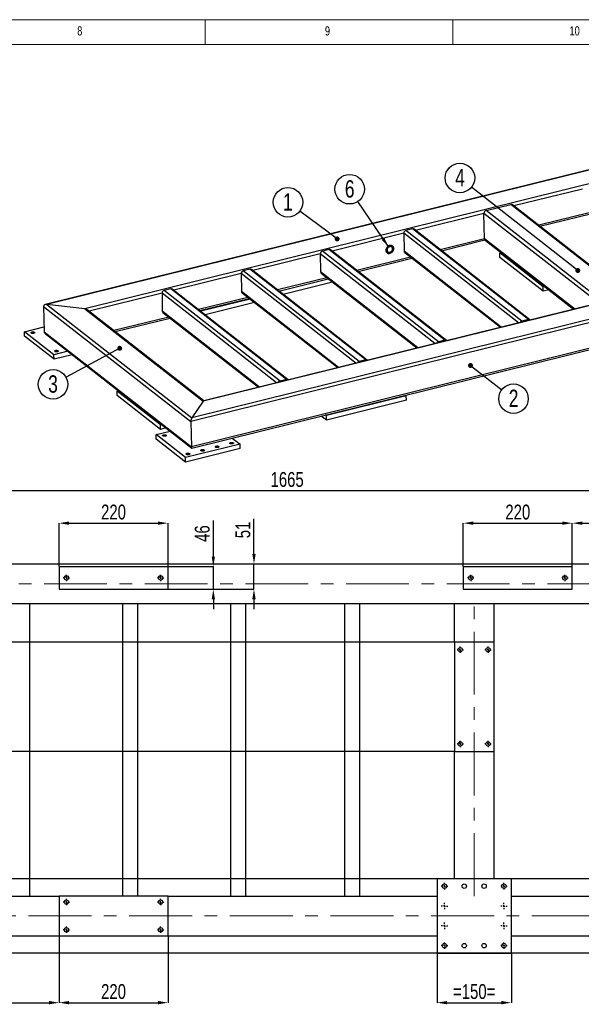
# Model space of a CAD drawing. Header units: millimetres. Extents: x 5 to 589, y 5 to 415.
# Tile 8 of 9: x 360 to 473, y 216 to 415. Entities that reach past the tile are written whole.
import ezdxf

# ---------------------------------------------------------------- set-up
doc = ezdxf.new("R2010")
doc.units = ezdxf.units.MM
doc.header["$PDSIZE"] = -1
doc.linetypes.add('CENTERX2', pattern=[20.32, 12.7, -2.54, 2.54, -2.54])
for name, color, linetype in [('COTES', 1, 'Continuous'), ('NOTES', 6, 'Continuous'), ('TRAIT-MIXTES', 3, 'CENTERX2')]:
    doc.layers.add(name, color=color, linetype=linetype)
doc.layers.add('TRAIT-FORT', color=4, linetype='Continuous', lineweight=25)
doc.styles.add('SLDTEXTSTYLE0', font='TXT', dxfattribs={"width": 0.75})
doc.dimstyles.new('SLDDIMSTYLE0', dxfattribs={"dimtxt": 3, "dimasz": 2, "dimexe": 0, "dimexo": 0.0625, "dimgap": 0.75, "dimtad": 1, "dimdec": 0, "dimlfac": 10, "dimrnd": 1e-09, "dimzin": 12, "dimdsep": 46, "dimtxsty": 'SLDTEXTSTYLE0', "dimsah": 1, "dimcen": 0.09, "dimadec": 0, "dimazin": 3, "dimtfac": 1, "dimtdec": 0, "dimtofl": 0, "dimtmove": 0, "dimatfit": 3, "dimfxl": 1, "dimfrac": 2, "dimtolj": 1, "dimtzin": 12, "dimarcsym": 0})
doc.dimstyles.new('SLDDIMSTYLE1', dxfattribs={"dimtxt": 3, "dimasz": 2, "dimexe": 0, "dimexo": 0.0625, "dimgap": 0.75, "dimtad": 1, "dimdec": 0, "dimlfac": 10, "dimrnd": 1e-09, "dimzin": 12, "dimdsep": 46, "dimtxsty": 'SLDTEXTSTYLE0', "dimsah": 1, "dimcen": 0.09, "dimadec": 0, "dimazin": 3, "dimtfac": 1, "dimtdec": 0, "dimtmove": 0, "dimatfit": 0, "dimfxl": 1, "dimfrac": 2, "dimtolj": 1, "dimtzin": 12, "dimarcsym": 0})
doc.dimstyles.new('SLDDIMSTYLE5', dxfattribs={"dimtxt": 0.18, "dimasz": 1, "dimexe": 0, "dimexo": 0.0625, "dimgap": 0, "dimtad": 0, "dimtih": 1, "dimtoh": 1, "dimdec": 0, "dimrnd": 1e-09, "dimzin": 0, "dimdsep": 46, "dimtxsty": 'Standard', "dimblk1": 'DOT', "dimblk2": 'DOT', "dimsah": 1, "dimcen": 0.09, "dimadec": 0, "dimazin": 0, "dimtfac": 1, "dimtdec": 0, "dimtofl": 0, "dimtmove": 0, "dimatfit": 3, "dimldrblk": 'DOT', "dimfxl": 1, "dimfrac": 2, "dimtolj": 1, "dimtzin": 0, "dimarcsym": 0})
doc.dimstyles.new('SLDDIMSTYLE6', dxfattribs={"dimtxt": 0.18, "dimasz": 2, "dimexe": 0, "dimexo": 0.0625, "dimgap": 0, "dimtad": 0, "dimtih": 1, "dimtoh": 1, "dimdec": 0, "dimrnd": 1e-09, "dimzin": 0, "dimdsep": 46, "dimtxsty": 'Standard', "dimsah": 1, "dimcen": 0.09, "dimadec": 0, "dimazin": 0, "dimtfac": 2, "dimtdec": 0, "dimtofl": 0, "dimtmove": 0, "dimatfit": 3, "dimfxl": 1, "dimfrac": 2, "dimtolj": 1, "dimtzin": 0, "dimarcsym": 0})

# ---------------------------------------------------------------- blocks, each defined once
blk = doc.blocks.new('SW_NOTE_6')
at = {"layer": 'NOTES', "color": 0}
blk.add_circle((-2.39, 1.78), 2.98, dxfattribs=at)
at = {"layer": 'NOTES', "color": 0, "insert": (-2.39, 3.6), "char_height": 3.5, "attachment_point": 2, "style": 'SLDTEXTSTYLE0'}
blk.add_mtext('1', dxfattribs=at)
blk = doc.blocks.new('_Dot')
at = {"color": 0, "linetype": 'ByBlock', "lineweight": -2}
blk.add_line((-0.5, 0), (-1, 0), dxfattribs=at)
at = {"color": 0, "linetype": 'ByBlock', "const_width": 0.5}
blk.add_lwpolyline([(-0.25, 0, 1), (0.25, 0, 1)], format="xyb", close=True, dxfattribs=at)
blk = doc.blocks.new('SW_NOTE_7')
at = {"layer": 'NOTES', "color": 0}
blk.add_circle((2.36, -1.82), 2.98, dxfattribs=at)
at = {"layer": 'NOTES', "color": 0, "insert": (2.37, 0), "char_height": 3.5, "attachment_point": 2, "style": 'SLDTEXTSTYLE0'}
blk.add_mtext('2', dxfattribs=at)
blk = doc.blocks.new('SW_NOTE_8')
at = {"layer": 'NOTES', "color": 0}
blk.add_circle((-2.35, 1.84), 2.98, dxfattribs=at)
at = {"layer": 'NOTES', "color": 0, "insert": (-2.34, 3.66), "char_height": 3.5, "attachment_point": 2, "style": 'SLDTEXTSTYLE0'}
blk.add_mtext('4', dxfattribs=at)
blk = doc.blocks.new('SW_NOTE_9')
at = {"layer": 'NOTES', "color": 0}
blk.add_circle((-2.62, -1.42), 2.98, dxfattribs=at)
at = {"layer": 'NOTES', "color": 0, "insert": (-2.62, 0.4), "char_height": 3.5, "attachment_point": 2, "style": 'SLDTEXTSTYLE0'}
blk.add_mtext('3', dxfattribs=at)
blk = doc.blocks.new('SW_NOTE_13')
at = {"layer": 'NOTES', "color": 0}
blk.add_circle((-1.67, 2.47), 2.98, dxfattribs=at)
at = {"layer": 'NOTES', "color": 0, "insert": (-1.66, 4.29), "char_height": 3.5, "attachment_point": 2, "style": 'SLDTEXTSTYLE0'}
blk.add_mtext('6', dxfattribs=at)
blk = doc.blocks.new('_D_41')
at = {"layer": 'COTES', "color": 0, "lineweight": -2, "transparency": 16777216}
for p, q in [((447.23, 289.4), (317.91, 289.4)), ((317.91, 287.4), (317.91, 269.4)), ((447.23, 267.4), (317.91, 267.4))]:
    blk.add_line(p, q, dxfattribs=at)
at = {"layer": 'COTES', "color": 0, "transparency": 16777216}
for points in [[(317.57, 287.4), (318.24, 287.4), (317.91, 289.4)], [(317.57, 269.4), (318.24, 269.4), (317.91, 267.4)]]:
    blk.add_solid(points, dxfattribs=at)
at = {"layer": 'Defpoints', "color": 0, "transparency": 16777216}
for p in [(447.3, 289.4), (317.91, 267.4), (447.3, 267.4)]:
    blk.add_point(p, dxfattribs=at)
at = {"layer": 'COTES', "color": 0, "transparency": 16777216, "insert": (314.16, 278.4), "char_height": 3, "attachment_point": 2, "rotation": 90, "style": 'SLDTEXTSTYLE0'}
blk.add_mtext('\\A1;220', dxfattribs=at)
blk = doc.blocks.new('_D_42')
at = {"layer": 'COTES', "color": 0, "lineweight": -2, "transparency": 16777216}
for p, q in [((367.5, 230.14), (367.5, 216.7)), ((389.5, 230.14), (389.5, 216.7)), ((369.5, 216.7), (387.5, 216.7))]:
    blk.add_line(p, q, dxfattribs=at)
at = {"layer": 'COTES', "color": 0, "transparency": 16777216}
for points in [[(369.5, 217.04), (369.5, 216.37), (367.5, 216.7)], [(387.5, 217.04), (387.5, 216.37), (389.5, 216.7)]]:
    blk.add_solid(points, dxfattribs=at)
at = {"layer": 'Defpoints', "color": 0, "transparency": 16777216}
for p in [(367.5, 230.2), (389.5, 230.2), (389.5, 216.7)]:
    blk.add_point(p, dxfattribs=at)
at = {"layer": 'COTES', "color": 0, "transparency": 16777216, "insert": (378.5, 220.45), "char_height": 3, "attachment_point": 2, "style": 'SLDTEXTSTYLE0'}
blk.add_mtext('\\A1;220', dxfattribs=at)
blk = doc.blocks.new('_D_44')
at = {"layer": 'COTES', "color": 0, "lineweight": -2, "transparency": 16777216}
for p, q in [((367.5, 304.77), (367.5, 313.43)), ((369.5, 313.43), (387.5, 313.43)), ((389.5, 304.77), (389.5, 313.43))]:
    blk.add_line(p, q, dxfattribs=at)
at = {"layer": 'COTES', "color": 0, "transparency": 16777216}
for points in [[(369.5, 313.77), (369.5, 313.1), (367.5, 313.43)], [(387.5, 313.77), (387.5, 313.1), (389.5, 313.43)]]:
    blk.add_solid(points, dxfattribs=at)
at = {"layer": 'Defpoints', "color": 0, "transparency": 16777216}
for p in [(389.5, 313.43), (367.5, 304.7), (389.5, 304.7)]:
    blk.add_point(p, dxfattribs=at)
at = {"layer": 'COTES', "color": 0, "transparency": 16777216, "insert": (378.5, 317.18), "char_height": 3, "attachment_point": 2, "style": 'SLDTEXTSTYLE0'}
blk.add_mtext('\\A1;220', dxfattribs=at)
blk = doc.blocks.new('_D_46')
at = {"layer": 'COTES', "color": 0, "lineweight": -2, "transparency": 16777216}
for p, q in [((471.1, 304.77), (471.1, 313.43)), ((473.1, 313.43), (494.8, 313.43)), ((496.8, 304.77), (496.8, 313.43))]:
    blk.add_line(p, q, dxfattribs=at)
at = {"layer": 'COTES', "color": 0, "transparency": 16777216}
for points in [[(473.1, 313.77), (473.1, 313.1), (471.1, 313.43)], [(494.8, 313.77), (494.8, 313.1), (496.8, 313.43)]]:
    blk.add_solid(points, dxfattribs=at)
at = {"layer": 'Defpoints', "color": 0, "transparency": 16777216}
for p in [(496.8, 313.43), (471.1, 304.7), (496.8, 304.7)]:
    blk.add_point(p, dxfattribs=at)
at = {"layer": 'COTES', "color": 0, "transparency": 16777216, "insert": (483.95, 317.18), "char_height": 3, "attachment_point": 2, "style": 'SLDTEXTSTYLE0'}
blk.add_mtext('\\A1;257', dxfattribs=at)
blk = doc.blocks.new('_D_47')
at = {"layer": 'COTES', "color": 0, "lineweight": -2, "transparency": 16777216}
for p, q in [((449.1, 304.77), (449.1, 313.43)), ((451.1, 313.43), (469.1, 313.43)), ((471.1, 304.77), (471.1, 313.43))]:
    blk.add_line(p, q, dxfattribs=at)
at = {"layer": 'COTES', "color": 0, "transparency": 16777216}
for points in [[(451.1, 313.77), (451.1, 313.1), (449.1, 313.43)], [(469.1, 313.77), (469.1, 313.1), (471.1, 313.43)]]:
    blk.add_solid(points, dxfattribs=at)
at = {"layer": 'Defpoints', "color": 0, "transparency": 16777216}
for p in [(471.1, 313.43), (449.1, 304.7), (471.1, 304.7)]:
    blk.add_point(p, dxfattribs=at)
at = {"layer": 'COTES', "color": 0, "transparency": 16777216, "insert": (460.1, 317.18), "char_height": 3, "attachment_point": 2, "style": 'SLDTEXTSTYLE0'}
blk.add_mtext('\\A1;220', dxfattribs=at)
blk = doc.blocks.new('_D_48')
at = {"layer": 'COTES', "color": 0, "lineweight": -2, "transparency": 16777216}
for p, q in [((330.3, 305.27), (330.3, 320)), ((332.3, 320), (494.8, 320)), ((496.8, 304.77), (496.8, 320))]:
    blk.add_line(p, q, dxfattribs=at)
at = {"layer": 'COTES', "color": 0, "transparency": 16777216}
for points in [[(332.3, 320.33), (332.3, 319.66), (330.3, 320)], [(494.8, 320.33), (494.8, 319.66), (496.8, 320)]]:
    blk.add_solid(points, dxfattribs=at)
at = {"layer": 'Defpoints', "color": 0, "transparency": 16777216}
for p in [(496.8, 320), (330.3, 305.2), (496.8, 304.7)]:
    blk.add_point(p, dxfattribs=at)
at = {"layer": 'COTES', "color": 0, "transparency": 16777216, "insert": (413.55, 323.75), "char_height": 3, "attachment_point": 2, "style": 'SLDTEXTSTYLE0'}
blk.add_mtext('\\A1;1665', dxfattribs=at)
blk = doc.blocks.new('_D_49')
at = {"layer": 'COTES', "color": 0, "lineweight": -2, "transparency": 16777216}
for p, q in [((398.65, 306.7), (398.65, 313.95)), ((389.56, 304.7), (398.65, 304.7)), ((398.65, 300.1), (398.65, 304.7)), ((389.56, 300.1), (398.65, 300.1)), ((398.65, 298.1), (398.65, 296.1))]:
    blk.add_line(p, q, dxfattribs=at)
at = {"layer": 'COTES', "color": 0, "transparency": 16777216}
for points in [[(398.32, 306.7), (398.98, 306.7), (398.65, 304.7)], [(398.32, 298.1), (398.98, 298.1), (398.65, 300.1)]]:
    blk.add_solid(points, dxfattribs=at)
at = {"layer": 'Defpoints', "color": 0, "transparency": 16777216}
for p in [(389.5, 304.7), (398.65, 304.7), (389.5, 300.1)]:
    blk.add_point(p, dxfattribs=at)
at = {"layer": 'COTES', "color": 0, "transparency": 16777216, "insert": (394.9, 311.33), "char_height": 3, "attachment_point": 2, "rotation": 90, "style": 'SLDTEXTSTYLE0'}
blk.add_mtext('\\A1;46', dxfattribs=at)
blk = doc.blocks.new('_D_50')
at = {"layer": 'COTES', "color": 0, "lineweight": -2, "transparency": 16777216}
for p, q in [((406.85, 307.2), (406.85, 314.31)), ((330.36, 305.2), (406.85, 305.2)), ((406.85, 300.1), (406.85, 305.2)), ((389.56, 300.1), (406.85, 300.1)), ((406.85, 298.1), (406.85, 296.1))]:
    blk.add_line(p, q, dxfattribs=at)
at = {"layer": 'COTES', "color": 0, "transparency": 16777216}
for points in [[(406.52, 307.2), (407.19, 307.2), (406.85, 305.2)], [(406.52, 298.1), (407.19, 298.1), (406.85, 300.1)]]:
    blk.add_solid(points, dxfattribs=at)
at = {"layer": 'Defpoints', "color": 0, "transparency": 16777216}
for p in [(330.3, 305.2), (406.85, 305.2), (389.5, 300.1)]:
    blk.add_point(p, dxfattribs=at)
at = {"layer": 'COTES', "color": 0, "transparency": 16777216, "insert": (403.1, 312.06), "char_height": 3, "attachment_point": 2, "rotation": 90, "style": 'SLDTEXTSTYLE0'}
blk.add_mtext('\\A1;51', dxfattribs=at)
blk = doc.blocks.new('_D_55')
at = {"layer": 'COTES', "color": 0, "lineweight": -2, "transparency": 16777216}
for p, q in [((443.8, 226.64), (443.8, 216.7)), ((458.8, 226.64), (458.8, 216.7)), ((445.8, 216.7), (456.8, 216.7))]:
    blk.add_line(p, q, dxfattribs=at)
at = {"layer": 'COTES', "color": 0, "transparency": 16777216}
for points in [[(445.8, 217.04), (445.8, 216.37), (443.8, 216.7)], [(456.8, 217.04), (456.8, 216.37), (458.8, 216.7)]]:
    blk.add_solid(points, dxfattribs=at)
at = {"layer": 'Defpoints', "color": 0, "transparency": 16777216}
for p in [(443.8, 226.7), (458.8, 226.7), (458.8, 216.7)]:
    blk.add_point(p, dxfattribs=at)
at = {"layer": 'COTES', "color": 0, "transparency": 16777216, "insert": (451.3, 220.45), "char_height": 3, "attachment_point": 2, "style": 'SLDTEXTSTYLE0'}
blk.add_mtext('\\A1;=150=', dxfattribs=at)
blk = doc.blocks.new('_D_57')
at = {"layer": 'COTES', "color": 0, "lineweight": -2, "transparency": 16777216}
for p, q in [((367.5, 230.14), (367.5, 216.7)), ((341.8, 226.64), (341.8, 216.7)), ((343.8, 216.7), (365.5, 216.7))]:
    blk.add_line(p, q, dxfattribs=at)
at = {"layer": 'COTES', "color": 0, "transparency": 16777216}
for points in [[(343.8, 217.04), (343.8, 216.37), (341.8, 216.7)], [(365.5, 217.04), (365.5, 216.37), (367.5, 216.7)]]:
    blk.add_solid(points, dxfattribs=at)
at = {"layer": 'Defpoints', "color": 0, "transparency": 16777216}
for p in [(367.5, 230.2), (341.8, 226.7), (367.5, 216.7)]:
    blk.add_point(p, dxfattribs=at)
at = {"layer": 'COTES', "color": 0, "transparency": 16777216, "insert": (354.65, 220.45), "char_height": 3, "attachment_point": 2, "style": 'SLDTEXTSTYLE0'}
blk.add_mtext('\\A1;257', dxfattribs=at)
blk = doc.blocks.new('_D_58')
at = {"layer": 'COTES', "color": 0, "lineweight": -2, "transparency": 16777216}
for p, q in [((447.23, 267.4), (317.91, 267.4)), ((317.91, 265.4), (317.91, 243.7)), ((443.73, 241.7), (317.91, 241.7))]:
    blk.add_line(p, q, dxfattribs=at)
at = {"layer": 'COTES', "color": 0, "transparency": 16777216}
for points in [[(317.57, 265.4), (318.24, 265.4), (317.91, 267.4)], [(317.57, 243.7), (318.24, 243.7), (317.91, 241.7)]]:
    blk.add_solid(points, dxfattribs=at)
at = {"layer": 'Defpoints', "color": 0, "transparency": 16777216}
for p in [(447.3, 267.4), (317.91, 241.7), (443.8, 241.7)]:
    blk.add_point(p, dxfattribs=at)
at = {"layer": 'COTES', "color": 0, "transparency": 16777216, "insert": (314.16, 254.55), "char_height": 3, "attachment_point": 2, "rotation": 90, "style": 'SLDTEXTSTYLE0'}
blk.add_mtext('\\A1;257', dxfattribs=at)
blk = doc.blocks.new('_D_59')
at = {"layer": 'COTES', "color": 0, "lineweight": -2, "transparency": 16777216}
for p, q in [((560.73, 241.7), (317.91, 241.7)), ((317.91, 239.7), (317.91, 228.7)), ((560.73, 226.7), (317.91, 226.7))]:
    blk.add_line(p, q, dxfattribs=at)
at = {"layer": 'COTES', "color": 0, "transparency": 16777216}
for points in [[(317.57, 239.7), (318.24, 239.7), (317.91, 241.7)], [(317.57, 228.7), (318.24, 228.7), (317.91, 226.7)]]:
    blk.add_solid(points, dxfattribs=at)
at = {"layer": 'Defpoints', "color": 0, "transparency": 16777216}
for p in [(560.8, 241.7), (317.91, 226.7), (560.8, 226.7)]:
    blk.add_point(p, dxfattribs=at)
at = {"layer": 'COTES', "color": 0, "transparency": 16777216, "insert": (314.16, 234.2), "char_height": 3, "attachment_point": 2, "rotation": 90, "style": 'SLDTEXTSTYLE0'}
blk.add_mtext('\\A1;=150=', dxfattribs=at)
blk = doc.blocks.new('SW_CENTERMARKSYMBOL_26')
at = {"layer": 'TRAIT-MIXTES', "color": 0}
for p, q in [((-0.4, 0), (-0.64, 0)), ((0, 0), (-0.2, 0)), ((0, 0.4), (0, 0.64)), ((0, 0), (0, 0.2)), ((0, 0), (0, -0.2)), ((0, 0), (0.2, 0)), ((0.4, 0), (0.64, 0)), ((0, -0.4), (0, -0.64))]:
    blk.add_line(p, q, dxfattribs=at)
blk = doc.blocks.new('SW_CENTERMARKSYMBOL_27')
at = {"layer": 'TRAIT-MIXTES', "color": 0}
for p, q in [((-0.4, 0), (-0.64, 0)), ((0, 0), (-0.2, 0)), ((0, 0.4), (0, 0.64)), ((0, 0), (0, 0.2)), ((0, 0), (0, -0.2)), ((0, 0), (0.2, 0)), ((0.4, 0), (0.64, 0)), ((0, -0.4), (0, -0.64))]:
    blk.add_line(p, q, dxfattribs=at)
blk = doc.blocks.new('SW_CENTERMARKSYMBOL_28')
at = {"layer": 'TRAIT-MIXTES', "color": 0}
for p, q in [((-0.4, 0), (-0.64, 0)), ((0, 0), (-0.2, 0)), ((0, 0.4), (0, 0.64)), ((0, 0), (0, 0.2)), ((0, 0), (0, -0.2)), ((0, 0), (0.2, 0)), ((0.4, 0), (0.64, 0)), ((0, -0.4), (0, -0.64))]:
    blk.add_line(p, q, dxfattribs=at)
blk = doc.blocks.new('SW_CENTERMARKSYMBOL_29')
at = {"layer": 'TRAIT-MIXTES', "color": 0}
for p, q in [((-0.4, 0), (-0.64, 0)), ((0, 0), (-0.2, 0)), ((0, 0.4), (0, 0.64)), ((0, 0), (0, 0.2)), ((0, 0), (0, -0.2)), ((0, 0), (0.2, 0)), ((0.4, 0), (0.64, 0)), ((0, -0.4), (0, -0.64))]:
    blk.add_line(p, q, dxfattribs=at)
blk = doc.blocks.new('SW_CENTERMARKSYMBOL_34')
at = {"layer": 'TRAIT-MIXTES', "color": 0}
for p, q in [((-0.4, 0), (-0.64, 0)), ((0, 0), (-0.2, 0)), ((0, 0.4), (0, 0.64)), ((0, 0), (0, 0.2)), ((0, 0), (0, -0.2)), ((0, 0), (0.2, 0)), ((0.4, 0), (0.64, 0)), ((0, -0.4), (0, -0.64))]:
    blk.add_line(p, q, dxfattribs=at)
blk = doc.blocks.new('SW_CENTERMARKSYMBOL_35')
at = {"layer": 'TRAIT-MIXTES', "color": 0}
for p, q in [((-0.4, 0), (-0.64, 0)), ((0, 0), (-0.2, 0)), ((0, 0.4), (0, 0.64)), ((0, 0), (0, 0.2)), ((0, 0), (0, -0.2)), ((0, 0), (0.2, 0)), ((0.4, 0), (0.64, 0)), ((0, -0.4), (0, -0.64))]:
    blk.add_line(p, q, dxfattribs=at)
blk = doc.blocks.new('SW_CENTERMARKSYMBOL_36')
at = {"layer": 'TRAIT-MIXTES', "color": 0}
for p, q in [((-0.4, 0), (-0.64, 0)), ((0, 0), (-0.2, 0)), ((0, 0.4), (0, 0.64)), ((0, 0), (0, 0.2)), ((0, 0), (0, -0.2)), ((0, 0), (0.2, 0)), ((0.4, 0), (0.64, 0)), ((0, -0.4), (0, -0.64))]:
    blk.add_line(p, q, dxfattribs=at)
blk = doc.blocks.new('SW_CENTERMARKSYMBOL_37')
at = {"layer": 'TRAIT-MIXTES', "color": 0}
for p, q in [((-0.4, 0), (-0.64, 0)), ((0, 0), (-0.2, 0)), ((0, 0.4), (0, 0.64)), ((0, 0), (0, 0.2)), ((0, 0), (0, -0.2)), ((0, 0), (0.2, 0)), ((0.4, 0), (0.64, 0)), ((0, -0.4), (0, -0.64))]:
    blk.add_line(p, q, dxfattribs=at)
blk = doc.blocks.new('SW_CENTERMARKSYMBOL_42')
at = {"layer": 'TRAIT-MIXTES', "color": 0}
for p, q in [((-0.4, 0), (-0.64, 0)), ((0, 0), (-0.2, 0)), ((0, 0.4), (0, 0.64)), ((0, 0), (0, 0.2)), ((0, 0), (0, -0.2)), ((0, 0), (0.2, 0)), ((0.4, 0), (0.64, 0)), ((0, -0.4), (0, -0.64))]:
    blk.add_line(p, q, dxfattribs=at)
blk = doc.blocks.new('SW_CENTERMARKSYMBOL_43')
at = {"layer": 'TRAIT-MIXTES', "color": 0}
for p, q in [((-0.4, 0), (-0.64, 0)), ((0, 0), (-0.2, 0)), ((0, 0.4), (0, 0.64)), ((0, 0), (0, 0.2)), ((0, 0), (0, -0.2)), ((0, 0), (0.2, 0)), ((0.4, 0), (0.64, 0)), ((0, -0.4), (0, -0.64))]:
    blk.add_line(p, q, dxfattribs=at)
blk = doc.blocks.new('SW_CENTERMARKSYMBOL_44')
at = {"layer": 'TRAIT-MIXTES', "color": 0}
for p, q in [((-0.4, 0), (-0.64, 0)), ((0, 0), (-0.2, 0)), ((0, 0.4), (0, 0.64)), ((0, 0), (0, 0.2)), ((0, 0), (0, -0.2)), ((0, 0), (0.2, 0)), ((0.4, 0), (0.64, 0)), ((0, -0.4), (0, -0.64))]:
    blk.add_line(p, q, dxfattribs=at)
blk = doc.blocks.new('SW_CENTERMARKSYMBOL_45')
at = {"layer": 'TRAIT-MIXTES', "color": 0}
for p, q in [((-0.4, 0), (-0.64, 0)), ((0, 0), (-0.2, 0)), ((0, 0.4), (0, 0.64)), ((0, 0), (0, 0.2)), ((0, 0), (0, -0.2)), ((0, 0), (0.2, 0)), ((0.4, 0), (0.64, 0)), ((0, -0.4), (0, -0.64))]:
    blk.add_line(p, q, dxfattribs=at)
blk = doc.blocks.new('SW_CENTERMARKSYMBOL_54')
at = {"layer": 'TRAIT-MIXTES', "color": 0}
for p, q in [((-0.4, 0), (-0.65, 0)), ((0, 0), (-0.2, 0)), ((0, 0.4), (0, 0.65)), ((0, 0), (0, 0.2)), ((0, 0), (0, -0.2)), ((0, 0), (0.2, 0)), ((0.4, 0), (0.65, 0)), ((0, -0.4), (0, -0.65))]:
    blk.add_line(p, q, dxfattribs=at)
blk = doc.blocks.new('SW_CENTERMARKSYMBOL_55')
at = {"layer": 'TRAIT-MIXTES', "color": 0}
for p, q in [((-0.4, 0), (-0.65, 0)), ((0, 0), (-0.2, 0)), ((0, 0.4), (0, 0.65)), ((0, 0), (0, 0.2)), ((0, 0), (0, -0.2)), ((0, 0), (0.2, 0)), ((0.4, 0), (0.65, 0)), ((0, -0.4), (0, -0.65))]:
    blk.add_line(p, q, dxfattribs=at)
blk = doc.blocks.new('SW_CENTERMARKSYMBOL_56')
at = {"layer": 'TRAIT-MIXTES', "color": 0}
for p, q in [((-0.4, 0), (-0.65, 0)), ((0, 0), (-0.2, 0)), ((0, 0.4), (0, 0.65)), ((0, 0), (0, 0.2)), ((0, 0), (0, -0.2)), ((0, 0), (0.2, 0)), ((0.4, 0), (0.65, 0)), ((0, -0.4), (0, -0.65))]:
    blk.add_line(p, q, dxfattribs=at)
blk = doc.blocks.new('SW_CENTERMARKSYMBOL_57')
at = {"layer": 'TRAIT-MIXTES', "color": 0}
for p, q in [((-0.4, 0), (-0.65, 0)), ((0, 0), (-0.2, 0)), ((0, 0.4), (0, 0.65)), ((0, 0), (0, 0.2)), ((0, 0), (0, -0.2)), ((0, 0), (0.2, 0)), ((0.4, 0), (0.65, 0)), ((0, -0.4), (0, -0.65))]:
    blk.add_line(p, q, dxfattribs=at)
blk = doc.blocks.new('SW_CENTERMARKSYMBOL_58')
at = {"layer": 'TRAIT-MIXTES', "color": 0}
for p, q in [((-0.4, 0), (-0.65, 0)), ((0, 0), (-0.2, 0)), ((0, 0.4), (0, 0.65)), ((0, 0), (0, 0.2)), ((0, 0), (0, -0.2)), ((0, 0), (0.2, 0)), ((0.4, 0), (0.65, 0)), ((0, -0.4), (0, -0.65))]:
    blk.add_line(p, q, dxfattribs=at)
blk = doc.blocks.new('SW_CENTERMARKSYMBOL_59')
at = {"layer": 'TRAIT-MIXTES', "color": 0}
for p, q in [((-0.4, 0), (-0.65, 0)), ((0, 0), (-0.2, 0)), ((0, 0.4), (0, 0.65)), ((0, 0), (0, 0.2)), ((0, 0), (0, -0.2)), ((0, 0), (0.2, 0)), ((0.4, 0), (0.65, 0)), ((0, -0.4), (0, -0.65))]:
    blk.add_line(p, q, dxfattribs=at)
blk = doc.blocks.new('SW_CENTERMARKSYMBOL_60')
at = {"layer": 'TRAIT-MIXTES', "color": 0}
for p, q in [((-0.4, 0), (-0.65, 0)), ((0, 0), (-0.2, 0)), ((0, 0.4), (0, 0.65)), ((0, 0), (0, 0.2)), ((0, 0), (0, -0.2)), ((0, 0), (0.2, 0)), ((0.4, 0), (0.65, 0)), ((0, -0.4), (0, -0.65))]:
    blk.add_line(p, q, dxfattribs=at)
blk = doc.blocks.new('SW_CENTERMARKSYMBOL_61')
at = {"layer": 'TRAIT-MIXTES', "color": 0}
for p, q in [((-0.4, 0), (-0.65, 0)), ((0, 0), (-0.2, 0)), ((0, 0.4), (0, 0.65)), ((0, 0), (0, 0.2)), ((0, 0), (0, -0.2)), ((0, 0), (0.2, 0)), ((0.4, 0), (0.65, 0)), ((0, -0.4), (0, -0.65))]:
    blk.add_line(p, q, dxfattribs=at)

msp = doc.modelspace()

# ---------------------------------------------------------------- linework, layer by layer
at = {"lineweight": 18}
for p, q in [((589, 415), (5, 415)), ((397, 415), (397, 410)), ((447, 410), (447, 415)), ((584, 410), (10, 410))]:
    msp.add_line(p, q, dxfattribs=at)
at = {"layer": 'TRAIT-FORT', "lineweight": 25}
for p, q in [((541.6, 401.34), (364.72, 357.52)), ((541.5, 401.25), (365.05, 357.54)), ((539.21, 397.91), (372.73, 356.67)), ((473.14, 380.84), (459.32, 377.42)), ((571.45, 377.87), (394.12, 333.94)), ((570.77, 378.4), (394.31, 334.68)), ((563.09, 379.27), (396.6, 338.02)), ((562.77, 379.25), (396.7, 338.11)), ((453.72, 376.49), (458.7, 377.72)), ((482.1, 359.45), (458.7, 377.72)), ((482.41, 359.39), (459.01, 377.66)), ((453.28, 375.93), (439.46, 372.5)), ((453.38, 370.81), (453.28, 375.93)), ((476.42, 357.86), (453.28, 375.93)), ((477.11, 358.21), (453.72, 376.49)), ((474.5, 376.04), (464.32, 373.52)), ((464.58, 373.32), (474.76, 375.84)), ((571.55, 372.75), (394.21, 328.82)), ((394.33, 328.58), (571.2, 372.4)), ((437.09, 371.91), (422.61, 368.33)), ((437.09, 371.91), (437.15, 368.3)), ((460.23, 353.85), (437.09, 371.91)), ((438.84, 372.8), (437.52, 372.47)), ((460.92, 354.2), (437.52, 372.47)), ((462.24, 354.53), (438.84, 372.8)), ((462.56, 354.47), (439.16, 372.74)), ((453.38, 370.81), (444.46, 368.6)), ((444.72, 368.4), (453.47, 370.56)), ((471.52, 356.65), (453.38, 370.81)), ((453.51, 370.53), (471.34, 356.6)), ((420.24, 367.74), (406.64, 364.37)), ((420.24, 367.74), (420.3, 364.13)), ((443.37, 349.67), (420.24, 367.74)), ((421.99, 368.63), (420.67, 368.3)), ((444.07, 350.03), (420.67, 368.3)), ((445.39, 350.35), (421.99, 368.63)), ((445.7, 350.3), (422.3, 368.57)), ((456.77, 352.99), (437.15, 368.3)), ((437.29, 368.02), (456.59, 352.95)), ((456.48, 367.94), (456.73, 368.01)), ((456.49, 367.04), (456.48, 367.94)), ((465.2, 361.13), (456.48, 367.94)), ((438.45, 367.11), (427.61, 364.43)), ((427.87, 364.22), (438.71, 366.91)), ((465.22, 360.23), (456.49, 367.04)), ((404.26, 363.78), (390.66, 360.41)), ((404.26, 363.78), (404.33, 360.17)), ((427.4, 345.72), (404.26, 363.78)), ((406.01, 364.67), (404.69, 364.34)), ((428.09, 346.07), (404.69, 364.34)), ((429.41, 346.4), (406.01, 364.67)), ((429.73, 346.34), (406.33, 364.61)), ((439.91, 348.82), (420.3, 364.13)), ((420.43, 363.84), (439.73, 348.77)), ((421.59, 362.94), (411.63, 360.47)), ((411.89, 360.26), (421.86, 362.73)), ((422.72, 362.06), (412.75, 359.59)), ((388.29, 359.82), (373.59, 356.18)), ((388.29, 359.82), (388.35, 356.21)), ((411.42, 341.76), (388.29, 359.82)), ((390.04, 360.71), (388.72, 360.38)), ((412.12, 342.11), (388.72, 360.38)), ((413.44, 342.44), (390.04, 360.71)), ((413.75, 342.38), (390.35, 360.65)), ((423.94, 344.86), (404.33, 360.17)), ((404.46, 359.89), (423.76, 344.81)), ((465.46, 361.2), (465.2, 361.13)), ((465.22, 360.23), (465.2, 361.13)), ((466.34, 360.51), (465.22, 360.23)), ((372.73, 356.67), (365.05, 357.54)), ((365.05, 357.54), (394.31, 334.68)), ((405.62, 358.98), (395.66, 356.51)), ((395.92, 356.31), (405.88, 358.78)), ((406.06, 358.64), (396.1, 356.17)), ((406.94, 357.95), (396.98, 355.48)), ((364.38, 357.16), (364.47, 352.05)), ((364.38, 357.16), (394.12, 333.94)), ((372.73, 356.67), (396.6, 338.02)), ((396.72, 338.12), (373.21, 356.48)), ((407.96, 340.9), (388.35, 356.21)), ((388.48, 355.93), (407.79, 340.86)), ((389.64, 355.02), (378.58, 352.28)), ((378.85, 352.08), (389.91, 354.82)), ((462.24, 354.53), (460.92, 354.2)), ((360.52, 352.05), (364.45, 353.02)), ((366.47, 347.4), (360.52, 352.05)), ((360.54, 351.14), (360.52, 352.05)), ((364.47, 352.05), (394.21, 328.82)), ((364.67, 351.71), (394.28, 328.59)), ((366.49, 346.5), (360.54, 351.14)), ((445.39, 350.35), (444.07, 350.03)), ((369.29, 348.1), (366.47, 347.4)), ((366.49, 346.5), (366.47, 347.4)), ((370.17, 347.41), (366.49, 346.5)), ((429.41, 346.4), (428.09, 346.07)), ((413.44, 342.44), (412.12, 342.11)), ((379.23, 340.08), (379.49, 340.14)), ((387.96, 333.27), (379.23, 340.08)), ((379.25, 339.18), (379.23, 340.08)), ((387.97, 332.36), (379.25, 339.18)), ((396.6, 338.02), (394.31, 334.68)), ((437.6, 339.12), (421.48, 335.13)), ((437.62, 338.22), (421.5, 334.22)), ((437.42, 339.26), (437.6, 339.12)), ((437.62, 338.22), (437.6, 339.12)), ((394.12, 333.94), (394.21, 328.82)), ((421.5, 334.22), (420.44, 335.05)), ((421.48, 335.13), (421.3, 335.26)), ((421.5, 334.22), (421.48, 335.13)), ((387.1, 331.3), (389.92, 332)), ((388.21, 333.33), (387.96, 333.27)), ((387.97, 332.36), (387.96, 333.27)), ((389.09, 332.64), (387.97, 332.36)), ((393.04, 326.65), (387.1, 331.3)), ((387.11, 330.4), (387.1, 331.3)), ((393.06, 325.75), (387.11, 330.4)), ((402.47, 330.6), (404.04, 329.38)), ((404.04, 329.38), (393.04, 326.65)), ((404.05, 328.47), (393.06, 325.75)), ((404.05, 328.47), (404.04, 329.38)), ((393.06, 325.75), (393.04, 326.65)), ((330.3, 305.2), (513.1, 305.2)), ((367.5, 304.7), (367.5, 300.1)), ((367.5, 304.7), (389.5, 304.7)), ((389.5, 300.1), (389.5, 304.7)), ((449.1, 304.7), (449.1, 300.1)), ((449.1, 304.7), (471.1, 304.7)), ((471.1, 300.1), (471.1, 304.7)), ((367.5, 300.1), (389.5, 300.1)), ((449.1, 300.1), (471.1, 300.1)), ((338.3, 297.2), (447.3, 297.2)), ((361.6, 238.2), (361.6, 297.2)), ((380.4, 238.2), (380.4, 297.2)), ((383.4, 238.2), (383.4, 297.2)), ((402.2, 238.2), (402.2, 297.2)), ((405.2, 238.2), (405.2, 297.2)), ((425.2, 238.2), (425.2, 297.2)), ((428.2, 238.2), (428.2, 297.2)), ((447.3, 289.4), (447.3, 297.2)), ((447.3, 297.2), (447.9, 297.2)), ((447.9, 297.2), (454.7, 297.2)), ((454.7, 297.2), (455.3, 297.2)), ((455.3, 297.2), (513.1, 297.2)), ((455.3, 289.4), (455.3, 297.2)), ((447.3, 289.4), (447.3, 267.4)), ((455.3, 289.4), (447.3, 289.4)), ((455.3, 267.4), (455.3, 289.4)), ((447.3, 267.4), (455.3, 267.4)), ((447.3, 241.7), (447.3, 267.4)), ((455.3, 241.7), (455.3, 267.4)), ((443.8, 241.7), (443.8, 226.7)), ((458.8, 241.7), (443.8, 241.7)), ((458.8, 226.7), (458.8, 241.7)), ((341.8, 238.2), (367.5, 238.2)), ((389.5, 238.2), (367.5, 238.2)), ((367.5, 238.2), (367.5, 230.2)), ((389.5, 230.2), (389.5, 238.2)), ((389.5, 238.2), (443.8, 238.2)), ((458.8, 238.2), (513.1, 238.2)), ((341.8, 230.2), (367.5, 230.2)), ((367.5, 230.2), (389.5, 230.2)), ((389.5, 230.2), (443.8, 230.2)), ((458.8, 230.2), (513.1, 230.2)), ((443.8, 226.7), (458.8, 226.7))]:
    msp.add_line(p, q, dxfattribs=at)
at = {"layer": 'TRAIT-FORT', "lineweight": 25, "flags": 128}
for points in [[(435.05, 368.84), (435.03, 368.98), (434.99, 369.11), (434.92, 369.23), (434.84, 369.32), (434.73, 369.39), (434.61, 369.44), (434.47, 369.46), (434.33, 369.45), (434.19, 369.42), (434.05, 369.36), (433.92, 369.27), (433.8, 369.16), (433.7, 369.04), (433.62, 368.9), (433.56, 368.76), (433.52, 368.61), (433.51, 368.46), (433.52, 368.32), (433.57, 368.19), (433.63, 368.07), (433.72, 367.98), (433.83, 367.9), (433.95, 367.86), (434.08, 367.84), (434.22, 367.84), (434.36, 367.88), (434.5, 367.94), (434.63, 368.03), (434.75, 368.13), (434.86, 368.26), (434.94, 368.4), (435, 368.54), (435.04, 368.69), (435.05, 368.84)], [(434.26, 369.44), (434.41, 369.46), (434.54, 369.45), (434.67, 369.42), (434.79, 369.36), (434.88, 369.28), (434.96, 369.17), (435.01, 369.05), (435.04, 368.91), (435.05, 368.77), (435.02, 368.62), (434.97, 368.47), (434.9, 368.32), (434.81, 368.19), (434.69, 368.08), (434.57, 367.98), (434.43, 367.91), (434.29, 367.86), (434.15, 367.84), (434.01, 367.84), (433.88, 367.88), (433.77, 367.94), (433.67, 368.02), (433.6, 368.13), (433.54, 368.25), (433.51, 368.39), (433.51, 368.53), (433.53, 368.68), (433.58, 368.83), (433.66, 368.97), (433.75, 369.1), (433.86, 369.22), (433.99, 369.32), (434.12, 369.39), (434.26, 369.44)], [(434.83, 368.78), (434.81, 368.9), (434.77, 369.01), (434.71, 369.1), (434.63, 369.17), (434.53, 369.21), (434.41, 369.23), (434.3, 369.22), (434.18, 369.18), (434.06, 369.12), (433.96, 369.04), (433.87, 368.94), (433.8, 368.82), (433.75, 368.7), (433.73, 368.57), (433.73, 368.45), (433.76, 368.34), (433.81, 368.24), (433.89, 368.16), (433.98, 368.11), (434.08, 368.07), (434.2, 368.07), (434.32, 368.09), (434.43, 368.14), (434.54, 368.21), (434.64, 368.31), (434.72, 368.42), (434.78, 368.54), (434.82, 368.66), (434.83, 368.78)], [(361.89, 351.77), (361.85, 351.82), (361.84, 351.86), (361.87, 351.91), (361.92, 351.95), (361.99, 351.98), (362.09, 352), (362.19, 352.02), (362.3, 352.01), (362.4, 352), (362.48, 351.97), (362.55, 351.94), (362.58, 351.89), (362.59, 351.85), (362.57, 351.8), (362.52, 351.76), (362.44, 351.73), (362.35, 351.71), (362.24, 351.69), (362.14, 351.7), (362.04, 351.71), (361.95, 351.74), (361.89, 351.77)], [(366.65, 348.06), (366.61, 348.1), (366.6, 348.15), (366.63, 348.19), (366.68, 348.23), (366.75, 348.26), (366.85, 348.29), (366.95, 348.3), (367.06, 348.3), (367.16, 348.28), (367.24, 348.26), (367.31, 348.22), (367.34, 348.18), (367.35, 348.13), (367.33, 348.09), (367.28, 348.05), (367.2, 348.01), (367.11, 347.99), (367, 347.98), (366.9, 347.98), (366.8, 347.99), (366.71, 348.02), (366.65, 348.06)], [(388.46, 331.02), (388.42, 331.07), (388.42, 331.11), (388.44, 331.16), (388.49, 331.2), (388.57, 331.23), (388.66, 331.26), (388.76, 331.27), (388.87, 331.27), (388.97, 331.25), (389.06, 331.22), (389.12, 331.19), (389.16, 331.15), (389.16, 331.1), (389.14, 331.05), (389.09, 331.01), (389.01, 330.98), (388.92, 330.96), (388.82, 330.95), (388.71, 330.95), (388.61, 330.96), (388.52, 330.99), (388.46, 331.02)], [(402.01, 329.49), (401.98, 329.53), (401.97, 329.58), (401.99, 329.62), (402.04, 329.66), (402.12, 329.7), (402.21, 329.72), (402.32, 329.73), (402.42, 329.73), (402.52, 329.71), (402.61, 329.69), (402.67, 329.65), (402.71, 329.61), (402.72, 329.56), (402.69, 329.52), (402.64, 329.48), (402.57, 329.44), (402.47, 329.42), (402.37, 329.41), (402.26, 329.41), (402.16, 329.42), (402.08, 329.45), (402.01, 329.49)], [(396.15, 328.04), (396.11, 328.08), (396.11, 328.12), (396.13, 328.17), (396.18, 328.21), (396.26, 328.24), (396.35, 328.27), (396.45, 328.28), (396.56, 328.28), (396.66, 328.26), (396.75, 328.23), (396.81, 328.2), (396.85, 328.16), (396.85, 328.11), (396.83, 328.06), (396.78, 328.02), (396.7, 327.99), (396.61, 327.97), (396.51, 327.96), (396.4, 327.96), (396.3, 327.97), (396.21, 328), (396.15, 328.04)], [(399.08, 328.76), (399.04, 328.8), (399.04, 328.85), (399.06, 328.89), (399.11, 328.94), (399.19, 328.97), (399.28, 328.99), (399.39, 329), (399.49, 329), (399.59, 328.99), (399.68, 328.96), (399.74, 328.92), (399.78, 328.88), (399.79, 328.84), (399.76, 328.79), (399.71, 328.75), (399.63, 328.72), (399.54, 328.69), (399.44, 328.68), (399.33, 328.68), (399.23, 328.7), (399.15, 328.73), (399.08, 328.76)], [(393.22, 327.31), (393.18, 327.35), (393.18, 327.4), (393.2, 327.44), (393.25, 327.48), (393.33, 327.52), (393.42, 327.54), (393.52, 327.55), (393.63, 327.55), (393.73, 327.53), (393.82, 327.51), (393.88, 327.47), (393.92, 327.43), (393.92, 327.38), (393.9, 327.34), (393.85, 327.3), (393.77, 327.26), (393.68, 327.24), (393.57, 327.23), (393.47, 327.23), (393.37, 327.25), (393.28, 327.27), (393.22, 327.31)]]:
    msp.add_lwpolyline(points, dxfattribs=at)
at = {"layer": 'TRAIT-FORT', "lineweight": 25}
for centre, radius in [((369, 302.4), 0.44), ((388, 302.4), 0.44), ((450.6, 302.4), 0.44), ((469.6, 302.4), 0.44), ((448.5, 287.9), 0.44), ((454.1, 287.9), 0.44), ((448.5, 268.9), 0.44), ((454.1, 268.9), 0.44), ((445.3, 240.2), 0.45), ((449.3, 240.2), 0.45), ((453.3, 240.2), 0.45), ((457.3, 240.2), 0.45), ((369, 237), 0.44), ((388, 237), 0.44), ((369, 231.4), 0.44), ((388, 231.4), 0.44), ((445.3, 228.2), 0.45), ((449.3, 228.2), 0.45), ((453.3, 228.2), 0.45), ((457.3, 228.2), 0.45)]:
    msp.add_circle(centre, radius, dxfattribs=at)
for centre, radius, start, end in [((458.8, 377.38), 0.358, 53.1424, 106.3494), ((453.87, 375.92), 0.589, 105.5093, 179.2717), ((437.68, 371.91), 0.589, 105.5093, 179.2717), ((438.94, 372.45), 0.362, 53.4256, 106.0662), ((453.74, 370.81), 0.362, 179.1429, 230.5177), ((420.82, 367.73), 0.589, 105.5093, 179.2717), ((422.09, 368.28), 0.362, 53.4256, 106.0662), ((437.52, 368.3), 0.362, 179.1429, 230.5177), ((404.85, 363.77), 0.589, 105.5093, 179.2717), ((406.11, 364.32), 0.362, 53.4256, 106.0662), ((420.66, 364.12), 0.362, 179.1429, 230.5177), ((388.88, 359.82), 0.589, 105.5093, 179.2717), ((390.14, 360.36), 0.362, 53.4256, 106.0662), ((404.69, 360.17), 0.362, 179.1429, 230.5177), ((388.71, 356.21), 0.362, 179.1429, 230.5177), ((461.08, 353.64), 0.586, 105.489, 149.7666), ((462.34, 354.19), 0.356, 43.9207, 106.313), ((444.22, 349.46), 0.586, 105.489, 149.7666), ((445.49, 350.01), 0.356, 43.9207, 106.313), ((428.25, 345.51), 0.586, 105.489, 149.7666), ((429.51, 346.06), 0.356, 43.9207, 106.313), ((412.27, 341.55), 0.586, 105.489, 149.7666), ((413.54, 342.1), 0.356, 43.9207, 106.313)]:
    msp.add_arc(centre, radius, start, end, dxfattribs=at)
for centre, major_axis, ratio, start_param, end_param in [((365.05, 357.09), (0.671, -0.143), 0.647675, 1.720021, 3.290817), ((365.05, 357.09), (0.671, -0.143), 0.647675, 1.720021, 3.290817), ((372.73, 356.22), (0.671, -0.143), 0.647675, 0.926443, 1.720021), ((372.73, 356.22), (0.671, -0.143), 0.647675, 0.926443, 1.720021), ((365.15, 351.97), (0.671, -0.143), 0.647675, 3.290817, 4.068036), ((365.15, 351.97), (0.671, -0.143), 0.647675, 3.290817, 4.068036), ((396.61, 337.57), (0.115, 0.538), 0.308952, 0.149224, 0.644353), ((396.61, 337.57), (0.115, 0.538), 0.308952, 0.149224, 0.644353), ((394.32, 334.23), (0.115, 0.538), 0.308952, 0.644353, 2.215149), ((394.32, 334.23), (0.115, 0.538), 0.308952, 0.644353, 2.215149), ((394.42, 329.12), (0.115, 0.538), 0.308952, 2.215149, 3.290817), ((394.42, 329.12), (0.115, 0.538), 0.308952, 2.215149, 3.290817)]:
    msp.add_ellipse(centre, major_axis=major_axis, ratio=ratio, start_param=start_param, end_param=end_param, dxfattribs=at)
at = {"layer": 'TRAIT-MIXTES', "lineweight": 18}
for p, q in [((323.84, 301.2), (568.3, 301.2)), ((451.3, 238.2), (451.3, 297.2)), ((320.69, 234.2), (575.8, 234.2))]:
    msp.add_line(p, q, dxfattribs=at)

# ---------------------------------------------------------------- block references
at = {"layer": 'NOTES'}
for name, p in [('SW_NOTE_8', (450.77, 381.23)), ('SW_NOTE_13', (427.83, 378.33)), ('SW_NOTE_6', (416.1, 376.39)), ('SW_NOTE_9', (368.91, 342.86)), ('SW_NOTE_7', (456.88, 340.36))]:
    msp.add_blockref(name, p, dxfattribs=at)
at = {"layer": 'TRAIT-MIXTES'}
for name, p in [('SW_CENTERMARKSYMBOL_29', (369, 302.4)), ('SW_CENTERMARKSYMBOL_28', (388, 302.4)), ('SW_CENTERMARKSYMBOL_27', (450.6, 302.4)), ('SW_CENTERMARKSYMBOL_26', (469.6, 302.4)), ('SW_CENTERMARKSYMBOL_45', (448.5, 287.9)), ('SW_CENTERMARKSYMBOL_44', (454.1, 287.9)), ('SW_CENTERMARKSYMBOL_43', (448.5, 268.9)), ('SW_CENTERMARKSYMBOL_42', (454.1, 268.9)), ('SW_CENTERMARKSYMBOL_61', (445.3, 240.2)), ('SW_CENTERMARKSYMBOL_60', (457.3, 240.2)), ('SW_CENTERMARKSYMBOL_37', (369, 237)), ('SW_CENTERMARKSYMBOL_35', (388, 237)), ('SW_CENTERMARKSYMBOL_59', (445.3, 236.2)), ('SW_CENTERMARKSYMBOL_54', (457.3, 236.2)), ('SW_CENTERMARKSYMBOL_58', (445.3, 232.2)), ('SW_CENTERMARKSYMBOL_56', (457.3, 232.2)), ('SW_CENTERMARKSYMBOL_36', (369, 231.4)), ('SW_CENTERMARKSYMBOL_34', (388, 231.4)), ('SW_CENTERMARKSYMBOL_57', (445.3, 228.2)), ('SW_CENTERMARKSYMBOL_55', (457.3, 228.2))]:
    msp.add_blockref(name, p, dxfattribs=at)

# ---------------------------------------------------------------- texts
at = {"layer": 'NOTES', "attachment_point": 1, "style": 'SLDTEXTSTYLE0'}
for s, insert, char_height in [('8', (371.17, 413.67), 1.85), ('9', (421.17, 413.67), 1.85), ('10', (470.54, 413.67), 1.852)]:
    msp.add_mtext(s, dxfattribs=dict(at, insert=insert, char_height=char_height))

# ---------------------------------------------------------------- dimensions: what is measured, and where the dimension line sits
at = {"layer": 'COTES'}
for base, p1, p2, picture, middle in [((496.8, 320), (330.3, 305.2), (496.8, 304.7), '_D_48', (413.55, 320)), ((389.5, 313.43), (367.5, 304.7), (389.5, 304.7), '_D_44', (378.5, 313.43)), ((471.1, 313.43), (449.1, 304.7), (471.1, 304.7), '_D_47', (460.1, 313.43)), ((496.8, 313.43), (471.1, 304.7), (496.8, 304.7), '_D_46', (483.95, 313.43)), ((367.5, 216.7), (341.8, 226.7), (367.5, 230.2), '_D_57', (354.65, 216.7)), ((389.5, 216.7), (367.5, 230.2), (389.5, 230.2), '_D_42', (378.5, 216.7))]:
    dim = msp.add_linear_dim(base=base, p1=p1, p2=p2, dimstyle='SLDDIMSTYLE0', dxfattribs=at)
    dim.commit()
    dim.dimension.update_dxf_attribs({"geometry": picture, "text_midpoint": middle, "dimtype": 160})
for base, p1, p2, dimstyle, picture, middle in [((406.85, 305.2), (389.5, 300.1), (330.3, 305.2), 'SLDDIMSTYLE1', '_D_50', (406.85, 312.06)), ((398.65, 304.7), (389.5, 300.1), (389.5, 304.7), 'SLDDIMSTYLE1', '_D_49', (398.65, 311.33)), ((317.91, 267.4), (447.3, 289.4), (447.3, 267.4), 'SLDDIMSTYLE0', '_D_41', (317.91, 278.4)), ((317.91, 241.7), (447.3, 267.4), (443.8, 241.7), 'SLDDIMSTYLE0', '_D_58', (317.91, 254.55))]:
    dim = msp.add_linear_dim(base=base, p1=p1, p2=p2, angle=90, dimstyle=dimstyle, dxfattribs=at)
    dim.commit()
    dim.dimension.update_dxf_attribs({"geometry": picture, "text_midpoint": middle, "dimtype": 160})
dim = msp.add_linear_dim(base=(317.91, 226.7), p1=(560.8, 241.7), p2=(560.8, 226.7), angle=90, text='=<>=', dimstyle='SLDDIMSTYLE0', dxfattribs=at)
dim.commit()
dim.dimension.update_dxf_attribs({"geometry": '_D_59', "text_midpoint": (317.91, 234.2), "dimtype": 160})
dim = msp.add_linear_dim(base=(458.8, 216.7), p1=(443.8, 226.7), p2=(458.8, 226.7), text='=<>=', dimstyle='SLDDIMSTYLE0', dxfattribs=at)
dim.commit()
dim.dimension.update_dxf_attribs({"geometry": '_D_55', "text_midpoint": (451.3, 216.7), "dimtype": 160})

# ---------------------------------------------------------------- leaders
at = {"layer": 'NOTES'}
for points, dimstyle in [([(472.21, 364.41), (450.77, 381.23)], 'SLDDIMSTYLE5'), ([(434.04, 369.11), (427.83, 378.33)], 'SLDDIMSTYLE6'), ([(423.64, 370.77), (416.1, 376.39)], 'SLDDIMSTYLE5'), ([(379.75, 348.71), (368.91, 342.86)], 'SLDDIMSTYLE5'), ([(450.56, 345.23), (456.88, 340.36)], 'SLDDIMSTYLE5')]:
    msp.add_leader(points, dimstyle=dimstyle, dxfattribs=at)

doc.saveas('drawing.dxf')
